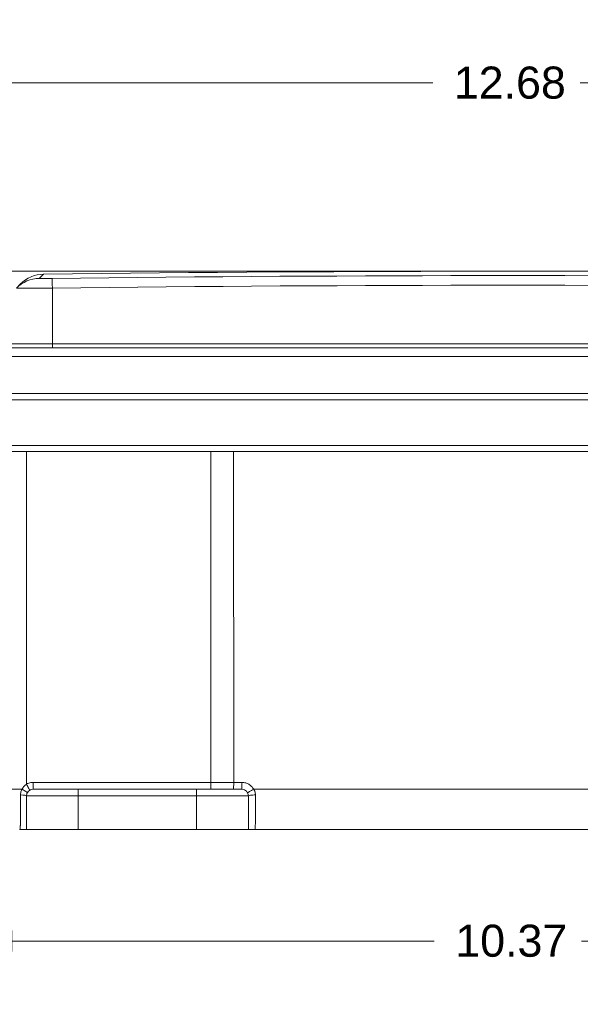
# Model space of a CAD drawing. Header units: inches. Extents: x 0 to 110, y 2 to 70.
# Tile 28 of 129: x 36.43 to 41.83, y 11.12 to 20.6. Entities that reach past the tile are written whole.
import ezdxf

# ---------------------------------------------------------------- set-up
doc = ezdxf.new("R2010")
doc.units = ezdxf.units.IN
doc.header["$LTSCALE"] = 3.25
doc.header["$MEASUREMENT"] = 0
for name, color, linetype, lineweight in [('Dimension (ANSI)', 7, 'Continuous', 9), ('Visible (ANSI)', 7, 'Continuous', 18), ('Visible Narrow (ANSI)', 7, 'Continuous', 5)]:
    doc.layers.add(name, color=color, linetype=linetype, lineweight=lineweight)
doc.styles.add('Note Text (ANSI)', font='arial.ttf')
doc.dimstyles.new('.XX', dxfattribs={"dimscale": 3.25, "dimtxt": 0.095, "dimasz": 0.125, "dimexe": 0.1875, "dimexo": 0.0625, "dimgap": 0.0625, "dimtad": 0, "dimtih": 1, "dimtoh": 1, "dimrnd": 1e-08, "dimzin": 0, "dimdsep": 46, "dimtxsty": 'Note Text (ANSI)', "dimblk": 'Filled-1', "dimcen": 0.09, "dimdle": 0.45, "dimclrd": 256, "dimclre": 256, "dimclrt": 256, "dimadec": 0, "dimazin": 1, "dimtfac": 1.263158, "dimtofl": 0, "dimtmove": 0, "dimatfit": 3, "dimfxl": 1, "dimtolj": 1, "dimtzin": 4, "dimlwd": -1, "dimlwe": -1, "dimarcsym": 0})

# ---------------------------------------------------------------- blocks, each defined once
blk = doc.blocks.new('Filled-1')
at = {"color": 0}
for p, q in [((0, 0), (-1, 0.25)), ((-1, 0.25), (-1, -0.25)), ((-1, 0), (0, 0)), ((-1, -0.25), (0, 0))]:
    blk.add_line(p, q, dxfattribs=at)
at = {"color": 0, "flags": 128}
blk.add_lwpolyline([(-1, -0.25), (0, 0), (-1, 0.25), (-1, -0.25)], dxfattribs=at)
at = {"color": 0}
blk.add_solid([(-1, -0.25), (0, 0), (-1, 0.25), (-1, -0.25)], dxfattribs=at)
blk = doc.blocks.new('*D40')
at = {"layer": 'Defpoints', "color": 0, "transparency": 16777216}
for p in [(35.9496, 13.1907), (46.3218, 13.1907), (46.3218, 11.7282)]:
    blk.add_point(p, dxfattribs=at)
at = {"layer": 'Dimension (ANSI)', "transparency": 16777216}
for p, q in [((35.9496, 12.9876), (35.9496, 11.1188)), ((46.3218, 12.9876), (46.3218, 11.1188)), ((36.3558, 11.7282), (40.4262, 11.7282)), ((45.9156, 11.7282), (41.8452, 11.7282))]:
    blk.add_line(p, q, dxfattribs=at)
at = {"layer": 'Dimension (ANSI)', "transparency": 16777216, "xscale": 0.40625, "yscale": 0.40625, "zscale": 0.40625, "rotation": 180}
blk.add_blockref('Filled-1', (35.9496, 11.7282), dxfattribs=at)
at = {"layer": 'Dimension (ANSI)', "transparency": 16777216, "xscale": 0.40625, "yscale": 0.40625, "zscale": 0.40625}
blk.add_blockref('Filled-1', (46.3218, 11.7282), dxfattribs=at)
at = {"layer": 'Dimension (ANSI)', "transparency": 16777216, "insert": (40.6293, 11.8859), "char_height": 0.30875, "attachment_point": 1, "style": 'Note Text (ANSI)'}
blk.add_mtext('\\A1;10.37', dxfattribs=at)
blk = doc.blocks.new('*D46')
at = {"layer": 'Defpoints', "color": 0, "transparency": 16777216}
for p in [(31.4663, 18.1799), (41.1357, 18.1799), (35.6875, 17.0024)]:
    blk.add_point(p, dxfattribs=at)
at = {"layer": 'Dimension (ANSI)', "transparency": 16777216}
for p, q in [((31.4663, 18.5861), (31.4663, 19.1499)), ((31.4663, 19.1499), (31.8726, 19.1499)), ((40.9326, 18.1799), (30.857, 18.1799)), ((35.4844, 17.0024), (30.857, 17.0024)), ((31.4663, 16.5961), (31.4663, 16.1899))]:
    blk.add_line(p, q, dxfattribs=at)
at = {"layer": 'Dimension (ANSI)', "transparency": 16777216, "xscale": 0.40625, "yscale": 0.40625, "zscale": 0.40625}
for p, rotation in [((31.4663, 18.1799), 270), ((31.4663, 17.0024), 90)]:
    blk.add_blockref('Filled-1', p, dxfattribs=dict(at, rotation=rotation))
at = {"layer": 'Dimension (ANSI)', "transparency": 16777216, "insert": (32.0757, 19.3076), "char_height": 0.30875, "attachment_point": 1, "style": 'Note Text (ANSI)'}
blk.add_mtext('\\A1;1.18', dxfattribs=at)
blk = doc.blocks.new('*D47')
at = {"layer": 'Defpoints', "color": 0, "transparency": 16777216}
for p in [(34.7844, 19.9939), (47.4596, 17.0024), (34.7844, 16.7861)]:
    blk.add_point(p, dxfattribs=at)
at = {"layer": 'Dimension (ANSI)', "transparency": 16777216}
for p, q in [((34.7844, 16.9893), (34.7844, 20.6033)), ((47.4596, 17.2055), (47.4596, 20.6033)), ((35.1907, 19.9939), (40.4122, 19.9939)), ((47.0534, 19.9939), (41.8319, 19.9939))]:
    blk.add_line(p, q, dxfattribs=at)
at = {"layer": 'Dimension (ANSI)', "transparency": 16777216, "xscale": 0.40625, "yscale": 0.40625, "zscale": 0.40625, "rotation": 180}
blk.add_blockref('Filled-1', (34.7844, 19.9939), dxfattribs=at)
at = {"layer": 'Dimension (ANSI)', "transparency": 16777216, "xscale": 0.40625, "yscale": 0.40625, "zscale": 0.40625}
blk.add_blockref('Filled-1', (47.4596, 19.9939), dxfattribs=at)
at = {"layer": 'Dimension (ANSI)', "transparency": 16777216, "insert": (40.6153, 20.1516), "char_height": 0.30875, "attachment_point": 1, "style": 'Note Text (ANSI)'}
blk.add_mtext('\\A1;12.68', dxfattribs=at)
blk = doc.blocks.new('*D52')
at = {"layer": 'Defpoints', "color": 0, "transparency": 16777216}
for p in [(41.1357, 18.1799), (49.7956, 18.1799), (45.7757, 12.8024)]:
    blk.add_point(p, dxfattribs=at)
at = {"layer": 'Dimension (ANSI)', "transparency": 16777216}
for p, q in [((41.3388, 18.1799), (50.405, 18.1799)), ((49.7956, 17.7736), (49.7956, 15.852)), ((49.7956, 13.2086), (49.7956, 15.1303)), ((45.9788, 12.8024), (50.405, 12.8024))]:
    blk.add_line(p, q, dxfattribs=at)
at = {"layer": 'Dimension (ANSI)', "transparency": 16777216, "xscale": 0.40625, "yscale": 0.40625, "zscale": 0.40625}
for p, rotation in [((49.7956, 18.1799), 90), ((49.7956, 12.8024), 270)]:
    blk.add_blockref('Filled-1', p, dxfattribs=dict(at, rotation=rotation))
at = {"layer": 'Dimension (ANSI)', "transparency": 16777216, "insert": (49.3943, 15.6489), "char_height": 0.30875, "attachment_point": 1, "style": 'Note Text (ANSI)'}
blk.add_mtext('\\A1;5.38', dxfattribs=at)

msp = doc.modelspace()

# ---------------------------------------------------------------- linework, layer by layer
at = {"layer": 'Visible (ANSI)'}
for p, q in [((36.4398, 18.059), (36.3989, 18.0181)), ((46.5526, 17.4424), (35.7188, 17.4424)), ((46.5839, 17.0024), (35.6875, 17.0024)), ((35.6822, 16.9424), (46.5891, 16.9424)), ((35.7208, 16.4424), (46.5506, 16.4424)), ((36.9957, 13.1907), (36.5607, 13.1907)), ((36.9957, 13.1907), (38.1357, 13.1907)), ((38.5707, 13.1907), (38.1357, 13.1907)), ((36.4957, 12.8024), (36.4957, 13.1257)), ((38.6357, 13.1257), (38.6357, 12.8024)), ((36.4957, 12.8024), (36.4307, 12.8024)), ((36.9957, 12.8024), (36.4957, 12.8024)), ((36.9957, 12.8024), (38.1357, 12.8024)), ((38.6357, 12.8024), (38.1357, 12.8024)), ((38.7007, 12.8024), (43.5707, 12.8024))]:
    msp.add_line(p, q, dxfattribs=at)
for centre, radius, start, end in [((36.6646, 17.8341), 0.318, 90.71182, 135), ((41.1357, -342.0326), 360.2125, 89.288183, 90.711817), ((36.5607, 13.1257), 0.065, 90, 180), ((38.5707, 13.1257), 0.065, 0, 90)]:
    msp.add_arc(centre, radius, start, end, dxfattribs=at)
msp.add_open_spline([(38.7007, 12.8024), (38.6969, 12.8024), (38.6894, 12.8024), (38.6787, 12.8024), (38.6683, 12.8024), (38.6587, 12.8024), (38.6501, 12.8024), (38.6428, 12.8024), (38.6374, 12.8024), (38.6357, 12.8024), (38.6357, 12.8024)], degree=3, knots=[0, 0, 0, 0, 0.125, 0.25, 0.375, 0.5, 0.625, 0.75, 0.875, 0.9999479, 0.9999479, 0.9999479, 0.9999479], dxfattribs=at)
at = {"layer": 'Visible Narrow (ANSI)'}
for p, q in [((36.6607, 18.1521), (36.6198, 18.1112)), ((36.7462, 17.4805), (36.7462, 18.0178)), ((36.7462, 17.4805), (35.8613, 17.4805)), ((36.7462, 17.4805), (45.5252, 17.4805)), ((36.7462, 17.4424), (36.7462, 17.4805)), ((46.5526, 17.3602), (35.7188, 17.3602)), ((35.7208, 16.5017), (46.5506, 16.5017)), ((36.4957, 16.4424), (36.4957, 13.2386)), ((38.2743, 13.256), (38.2743, 16.4424)), ((38.4933, 13.256), (38.4927, 16.4424)), ((36.0121, 13.1907), (36.4536, 13.1907)), ((38.2743, 13.256), (36.5607, 13.256)), ((36.5607, 13.256), (36.5607, 13.1907)), ((36.9957, 13.1257), (36.9957, 13.1907)), ((38.1357, 13.1257), (38.1357, 13.1907)), ((38.4933, 13.256), (38.2743, 13.256)), ((38.2743, 13.256), (38.2743, 13.1907)), ((38.4933, 13.256), (38.5734, 13.256)), ((43.5853, 13.1907), (38.6861, 13.1907)), ((36.9957, 13.1257), (36.4957, 13.1257)), ((36.9957, 12.8024), (36.9957, 13.1257)), ((36.9957, 13.1257), (38.1357, 13.1257)), ((38.6357, 13.1257), (38.1357, 13.1257)), ((38.1357, 13.1257), (38.1357, 12.8024))]:
    msp.add_line(p, q, dxfattribs=at)
for centre, major_axis, ratio, start_param, end_param in [((41.1357, -159.2023), (-250.7972, 0), 0.707107, 4.69487, 4.729908), ((36.6238, 17.7932), (-0.2249, 0.2249), 0.99977, 5.510211, 6.283185), ((36.7462, 17.7929), (-0.0039, 0.318), 0.012387, 5.497706, 6.267857), ((41.1357, -159.1389), (-250.5757, 0), 0.707107, 4.69487, 4.729908), ((36.4479, 13.1904), (0.0564, -0.0324), 0.047235, 0, 1.497425), ((36.4957, 13.2383), (0.0325, -0.0563), 0.002182, 0, 1.574575), ((38.4905, 13.2557), (0, -0.065), 0.043664, 0, 1.57516), ((38.5707, 13.2557), (0, -0.065), 0.042341, 0.000002, 1.57516), ((38.6834, 13.1904), (-0.0564, -0.0324), 0.016378, 6.283184, 7.891269), ((36.4307, 13.1257), (0.065, 0), 0.147633, 0, 1.452263), ((38.7007, 13.1257), (-0.065, 0), 0.146712, 4.672614, 6.283185)]:
    msp.add_ellipse(centre, major_axis=major_axis, ratio=ratio, start_param=start_param, end_param=end_param, dxfattribs=at)
for points, knots in [([(36.7423, 18.1108), (36.7334, 18.1107), (36.7248, 18.1106), (36.7144, 18.1105), (36.7125, 18.1105), (36.7012, 18.1104), (36.692, 18.1104), (36.6825, 18.1103), (36.6816, 18.1103), (36.6714, 18.1103), (36.6629, 18.1103), (36.6476, 18.1103), (36.6409, 18.1104), (36.6352, 18.1105), (36.6348, 18.1105), (36.6296, 18.1105), (36.626, 18.1106), (36.6231, 18.1108), (36.6227, 18.1108), (36.6205, 18.1109), (36.6197, 18.111), (36.6198, 18.1112)], [0, 0, 0, 0, 0.136163, 0.136163, 0.166667, 0.166667, 0.317396, 0.317396, 0.333333, 0.333333, 0.498138, 0.498138, 0.666667, 0.666667, 0.67887, 0.67887, 0.833333, 0.833333, 0.860024, 0.860024, 1, 1, 1, 1]), ([(36.7462, 18.0178), (36.7158, 18.0176), (36.6551, 18.0174), (36.5701, 18.0172), (36.4972, 18.0172), (36.4414, 18.0174), (36.4065, 18.0177), (36.3988, 18.018), (36.3989, 18.0181)], [0, 0, 0, 0, 0.1666667, 0.3333333, 0.5, 0.6666667, 0.8333333, 1, 1, 1, 1]), ([(36.4536, 13.1907), (36.4504, 13.1852), (36.4476, 13.1795), (36.4454, 13.1737), (36.4432, 13.1679), (36.4415, 13.162), (36.4403, 13.1556), (36.4391, 13.1493), (36.4384, 13.1424), (36.4384, 13.1352)], [0, 0, 0, 0, 0.3333333, 0.3333333, 0.3333333, 0.6666667, 0.6666667, 0.6666667, 1, 1, 1, 1]), ([(36.4957, 13.2386), (36.4913, 13.2356), (36.4871, 13.2325), (36.4833, 13.2292), (36.4795, 13.2259), (36.476, 13.2224), (36.4726, 13.2187), (36.4693, 13.2149), (36.466, 13.2108), (36.4628, 13.2062), (36.4596, 13.2016), (36.4565, 13.1964), (36.4536, 13.1907)], [0.0000004, 0.0000004, 0.0000004, 0.0000004, 0.25, 0.25, 0.25, 0.5, 0.5, 0.5, 0.75, 0.75, 0.75, 0.9999998, 0.9999998, 0.9999998, 0.9999998]), ([(38.6861, 13.1907), (38.68, 13.2014), (38.6727, 13.2105), (38.6649, 13.2183), (38.6571, 13.2261), (38.6487, 13.2325), (38.6395, 13.2379), (38.6303, 13.2433), (38.6204, 13.2477), (38.6094, 13.2509), (38.5984, 13.2541), (38.5864, 13.256), (38.5734, 13.256)], [0, 0, 0, 0, 0.25, 0.25, 0.25, 0.5, 0.5, 0.5, 0.75, 0.75, 0.75, 0.9999993, 0.9999993, 0.9999993, 0.9999993]), ([(38.7033, 13.1352), (38.7033, 13.1415), (38.7027, 13.1478), (38.7015, 13.1538), (38.7003, 13.1599), (38.6986, 13.1658), (38.696, 13.172), (38.6935, 13.1781), (38.6903, 13.1844), (38.6861, 13.1907)], [0, 0, 0, 0, 0.3333333, 0.3333333, 0.3333333, 0.6666667, 0.6666667, 0.6666667, 1, 1, 1, 1]), ([(36.4384, 13.1352), (36.4384, 13.1159), (36.4384, 13.0976), (36.4383, 13.0806), (36.4383, 13.08), (36.4383, 13.0794), (36.4383, 13.0788), (36.4383, 13.0625), (36.4383, 13.0474), (36.4383, 13.0333), (36.4383, 13.0323), (36.4383, 13.0312), (36.4383, 13.0302), (36.4382, 13.0167), (36.4382, 13.0042), (36.4382, 12.9926), (36.4382, 12.9912), (36.4382, 12.9899), (36.4382, 12.9885), (36.4381, 12.9775), (36.4381, 12.9673), (36.4381, 12.9578), (36.4381, 12.9562), (36.4381, 12.9547), (36.4381, 12.9532), (36.438, 12.9443), (36.438, 12.936), (36.438, 12.9283), (36.4379, 12.9267), (36.4379, 12.9251), (36.4379, 12.9235), (36.4379, 12.9164), (36.4378, 12.9098), (36.4378, 12.9036), (36.4378, 12.902), (36.4378, 12.9004), (36.4378, 12.8988), (36.4377, 12.8932), (36.4377, 12.888), (36.4376, 12.8831), (36.4376, 12.8815), (36.4376, 12.88), (36.4376, 12.8785), (36.4375, 12.874), (36.4375, 12.8699), (36.4374, 12.8661), (36.4374, 12.8646), (36.4374, 12.8631), (36.4374, 12.8617), (36.4373, 12.8583), (36.4373, 12.855), (36.4372, 12.852), (36.4372, 12.8506), (36.4372, 12.8493), (36.4372, 12.848), (36.4371, 12.8454), (36.437, 12.8429), (36.437, 12.8405), (36.437, 12.8393), (36.4369, 12.8381), (36.4369, 12.8369), (36.4368, 12.8349), (36.4368, 12.833), (36.4367, 12.8312), (36.4367, 12.8301), (36.4366, 12.8291), (36.4366, 12.8281), (36.4365, 12.8266), (36.4365, 12.8251), (36.4364, 12.8238), (36.4363, 12.8229), (36.4363, 12.822), (36.4362, 12.8211), (36.4362, 12.82), (36.4361, 12.8189), (36.436, 12.818), (36.436, 12.8172), (36.4359, 12.8164), (36.4359, 12.8157), (36.4358, 12.8149), (36.4357, 12.8141), (36.4357, 12.8134), (36.4356, 12.8127), (36.4355, 12.8121), (36.4354, 12.8115), (36.4354, 12.8109), (36.4353, 12.8104), (36.4352, 12.8099), (36.4351, 12.8094), (36.4351, 12.8089), (36.435, 12.8084), (36.4349, 12.808), (36.4348, 12.8077), (36.4347, 12.8073), (36.4346, 12.8069), (36.4345, 12.8065), (36.4344, 12.8061), (36.4344, 12.8059), (36.4343, 12.8057), (36.4342, 12.8054), (36.4341, 12.8051), (36.434, 12.8048), (36.4338, 12.8046), (36.4338, 12.8044), (36.4337, 12.8043), (36.4336, 12.8041), (36.4335, 12.8039), (36.4333, 12.8037), (36.4332, 12.8035), (36.4331, 12.8034), (36.4331, 12.8034), (36.433, 12.8033), (36.4328, 12.8031), (36.4327, 12.803), (36.4325, 12.8029), (36.4324, 12.8028), (36.4324, 12.8028), (36.4323, 12.8028), (36.4321, 12.8027), (36.432, 12.8026), (36.4318, 12.8025), (36.4317, 12.8025), (36.4316, 12.8025), (36.4315, 12.8025), (36.4313, 12.8024), (36.4311, 12.8024), (36.4309, 12.8024), (36.4308, 12.8024), (36.4308, 12.8024), (36.4307, 12.8024)], [0, 0, 0, 0, 0.045455, 0.045455, 0.045455, 0.047099, 0.047099, 0.047099, 0.090909, 0.090909, 0.090909, 0.094199, 0.094199, 0.094199, 0.136364, 0.136364, 0.136364, 0.141291, 0.141291, 0.141291, 0.181818, 0.181818, 0.181818, 0.188388, 0.188388, 0.188388, 0.227273, 0.227273, 0.227273, 0.235485, 0.235485, 0.235485, 0.272727, 0.272727, 0.272727, 0.282582, 0.282582, 0.282582, 0.318182, 0.318182, 0.318182, 0.329677, 0.329677, 0.329677, 0.363636, 0.363636, 0.363636, 0.376768, 0.376768, 0.376768, 0.409091, 0.409091, 0.409091, 0.423861, 0.423861, 0.423861, 0.454545, 0.454545, 0.454545, 0.470958, 0.470958, 0.470958, 0.5, 0.5, 0.5, 0.518056, 0.518056, 0.518056, 0.545455, 0.545455, 0.545455, 0.56515, 0.56515, 0.56515, 0.590909, 0.590909, 0.590909, 0.612241, 0.612241, 0.612241, 0.636364, 0.636364, 0.636364, 0.659333, 0.659333, 0.659333, 0.681818, 0.681818, 0.681818, 0.70643, 0.70643, 0.70643, 0.727273, 0.727273, 0.727273, 0.753534, 0.753534, 0.753534, 0.772727, 0.772727, 0.772727, 0.800635, 0.800635, 0.800635, 0.818182, 0.818182, 0.818182, 0.847723, 0.847723, 0.847723, 0.863636, 0.863636, 0.863636, 0.89479, 0.89479, 0.89479, 0.909091, 0.909091, 0.909091, 0.941894, 0.941894, 0.941894, 0.954545, 0.954545, 0.954545, 0.988907, 0.988907, 0.988907, 1, 1, 1, 1]), ([(38.7007, 12.8024), (38.7009, 12.8024), (38.701, 12.8045), (38.7012, 12.8087), (38.7012, 12.81), (38.7013, 12.8115), (38.7013, 12.8132), (38.7015, 12.8196), (38.7017, 12.8289), (38.7018, 12.8408), (38.7019, 12.8422), (38.7019, 12.8436), (38.7019, 12.8451), (38.7021, 12.8591), (38.7022, 12.8763), (38.7024, 12.8963), (38.7024, 12.8967), (38.7024, 12.8972), (38.7024, 12.8977), (38.7026, 12.9173), (38.7027, 12.9395), (38.7028, 12.964), (38.7028, 12.9677), (38.7029, 12.9716), (38.7029, 12.9755), (38.703, 12.9973), (38.703, 13.0209), (38.7031, 13.0454), (38.7031, 13.0535), (38.7032, 13.0618), (38.7032, 13.0702), (38.7032, 13.0914), (38.7033, 13.1131), (38.7033, 13.1352)], [0, 0, 0, 0, 0.127318, 0.127318, 0.127318, 0.166667, 0.166667, 0.166667, 0.315506, 0.315506, 0.315506, 0.333333, 0.333333, 0.333333, 0.5, 0.5, 0.5, 0.503895, 0.503895, 0.503895, 0.666667, 0.666667, 0.666667, 0.69178, 0.69178, 0.69178, 0.833333, 0.833333, 0.833333, 0.880509, 0.880509, 0.880509, 1, 1, 1, 1])]:
    msp.add_open_spline(points, degree=3, knots=knots, dxfattribs=at)
msp.add_open_spline([(36.5607, 13.256), (36.5533, 13.256), (36.5386, 13.2547), (36.5179, 13.2494), (36.5031, 13.2428), (36.4957, 13.2386)], degree=3, dxfattribs=at)

# ---------------------------------------------------------------- dimensions: what is measured, and where the dimension line sits
at = {"layer": 'Dimension (ANSI)'}
for base, p1, p2, angle, override, picture, middle in [((34.7844, 19.9939), (47.4596, 17.0024), (34.7844, 16.7861), 180, {"dimgap": 0.0625, "dimtih": 0, "dimtoh": 0, "dimdec": 2, "dimtol": 0, "dimlim": 0, "dimtp": 0, "dimtm": 0, "dimtdec": 2, "dimatfit": 1}, '*D47', (41.122, 19.9939)), ((31.4663, 18.1799), (35.6875, 17.0024), (41.1357, 18.1799), 90, {"dimgap": 0.0625, "dimdec": 2, "dimtol": 0, "dimlim": 0, "dimtp": 0, "dimtm": 0, "dimtdec": 2, "dimatfit": 1}, '*D46', (32.4625, 19.1499)), ((49.7956, 18.1799), (45.7757, 12.8024), (41.1357, 18.1799), 90, {"dimgap": 0.0625, "dimdec": 2, "dimtol": 0, "dimlim": 0, "dimtp": 0, "dimtm": 0, "dimtdec": 2, "dimatfit": 1}, '*D52', (49.7956, 15.4911)), ((46.3218, 11.7282), (35.9496, 13.1907), (46.3218, 13.1907), 180, {"dimgap": 0.0625, "dimtih": 0, "dimtoh": 0, "dimdec": 2, "dimtol": 0, "dimlim": 0, "dimtp": 0, "dimtm": 0, "dimtdec": 2, "dimatfit": 1}, '*D40', (41.1357, 11.7282))]:
    dim = msp.add_linear_dim(base=base, p1=p1, p2=p2, angle=angle, dimstyle='.XX', override=override, dxfattribs=at)
    dim.commit()
    dim.dimension.update_dxf_attribs({"geometry": picture, "text_midpoint": middle, "dimtype": 160})

doc.saveas('drawing.dxf')
